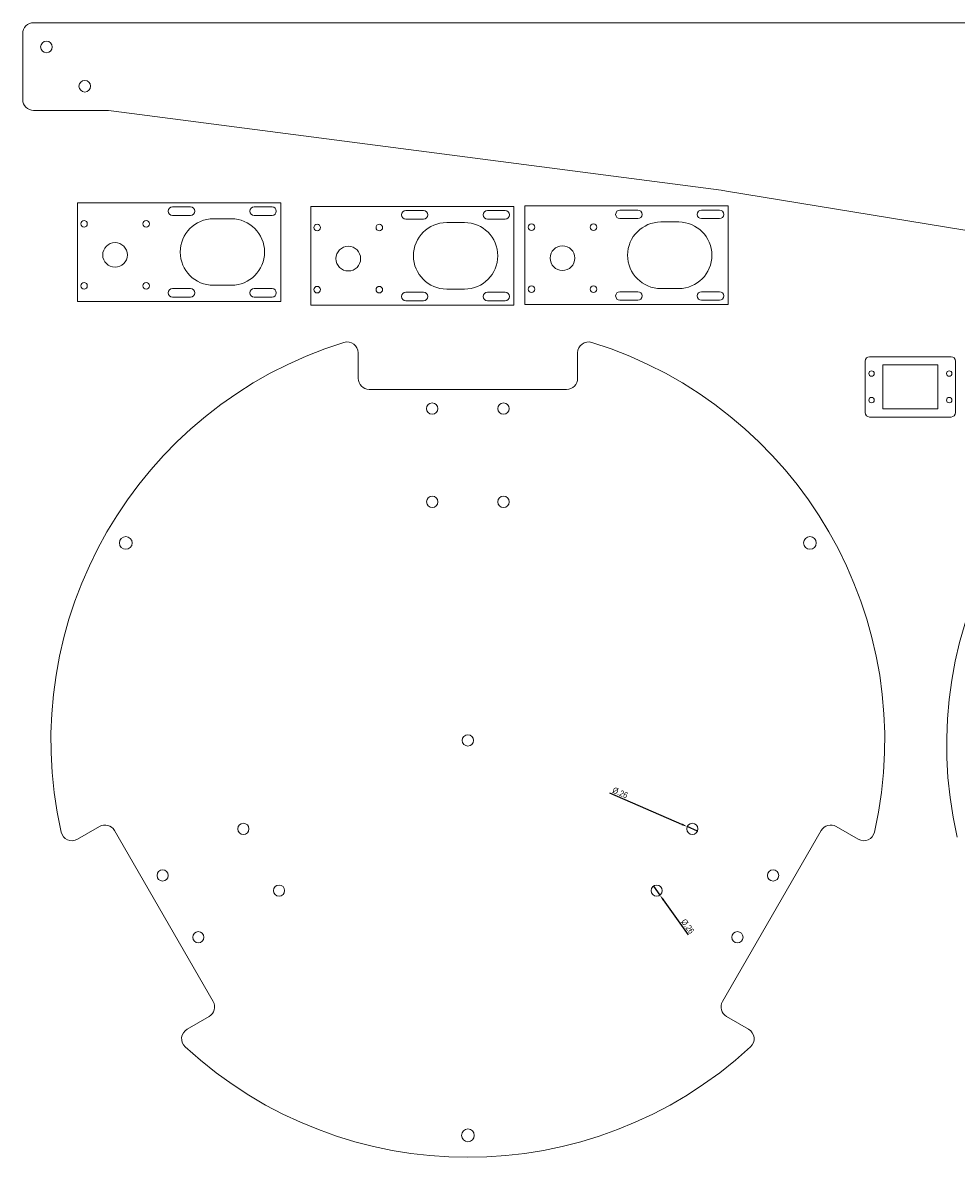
# Model space of a CAD drawing. Header units: inches. Extents: x 0 to 46.9, y 0.7 to 46.
# Tile 1 of 3: x 0.1 to 21.3, y 0.8 to 26.6. Entities that reach past the tile are written whole.
import ezdxf

# ---------------------------------------------------------------- set-up
doc = ezdxf.new("R2010")
doc.units = ezdxf.units.IN
doc.header["$MEASUREMENT"] = 0
doc.header["$PDSIZE"] = -1
doc.styles.add('SLDTEXTSTYLE0', font='TXT', dxfattribs={"width": 0.75})
doc.dimstyles.new('SLDDIMSTYLE0', dxfattribs={"dimtxt": 0.137795, "dimasz": 0.13, "dimexe": 0, "dimexo": 0.0625, "dimgap": 0.034449, "dimtad": 1, "dimrnd": 1e-09, "dimzin": 12, "dimdsep": 46, "dimtxsty": 'SLDTEXTSTYLE0', "dimblk1": 'NONE', "dimsah": 1, "dimcen": 0, "dimadec": 0, "dimazin": 3, "dimtfac": 1, "dimtmove": 0, "dimatfit": 3, "dimldrblk": 'NONE', "dimfxl": 1, "dimfrac": 2, "dimtolj": 1, "dimtzin": 12, "dimarcsym": 0})

# ---------------------------------------------------------------- blocks, each defined once
blk = doc.blocks.new('_D')
at = {"color": 0, "linetype": 'Continuous', "lineweight": -2}
for p, q in [((14.434, 6.946), (14.434, 6.946)), ((14.434, 6.946), (14.583, 6.737)), ((14.659, 6.631), (15.229, 5.834))]:
    blk.add_line(p, q, dxfattribs=at)
at = {"color": 0}
blk.add_solid([(14.676, 6.644), (14.641, 6.619), (14.583, 6.737)], dxfattribs=at)
at = {"layer": 'Defpoints', "color": 0}
for p in [(14.434, 6.946), (14.583, 6.737)]:
    blk.add_point(p, dxfattribs=at)
at = {"color": 0, "lineweight": 0, "insert": (15.169, 6.214), "char_height": 0.1378, "attachment_point": 1, "rotation": 305.5688, "style": 'SLDTEXTSTYLE0'}
blk.add_mtext('\\A1;%%c.26', dxfattribs=at)
blk = doc.blocks.new('_NONE')
blk = doc.blocks.new('_D_1')
at = {"color": 0, "linetype": 'Continuous', "lineweight": -2}
for p, q in [((15.084, 8.351), (13.439, 9.063)), ((15.439, 8.198), (15.203, 8.3)), ((15.439, 8.198), (15.439, 8.198))]:
    blk.add_line(p, q, dxfattribs=at)
at = {"color": 0}
blk.add_solid([(15.075, 8.331), (15.092, 8.371), (15.203, 8.3)], dxfattribs=at)
at = {"layer": 'Defpoints', "color": 0}
for p in [(15.203, 8.3), (15.439, 8.198)]:
    blk.add_point(p, dxfattribs=at)
at = {"color": 0, "lineweight": 0, "insert": (13.539, 9.207), "char_height": 0.1378, "attachment_point": 1, "rotation": 336.6142, "style": 'SLDTEXTSTYLE0'}
blk.add_mtext('\\A1;%%c.26', dxfattribs=at)

msp = doc.modelspace()

# ---------------------------------------------------------------- linework, layer by layer
at = {"color": 7, "linetype": 'Continuous', "lineweight": 15}
for p, q in [((46.437, 26.62), (0.311, 26.62)), ((0.061, 24.87), (0.061, 26.37)), ((0.311, 24.62), (2.019, 24.62)), ((2.141, 24.607), (2.019, 24.62)), ((2.141, 24.607), (15.977, 22.805)), ((16.099, 22.78), (15.977, 22.805)), ((16.099, 22.78), (41.437, 18.62)), ((1.31, 20.268), (1.31, 22.518)), ((1.31, 22.518), (5.94, 22.518)), ((5.94, 20.268), (5.94, 22.518)), ((3.883, 22.423), (3.477, 22.423)), ((5.743, 22.423), (5.337, 22.423)), ((6.624, 20.183), (6.624, 22.433)), ((6.624, 22.433), (11.254, 22.433)), ((9.197, 22.338), (8.791, 22.338)), ((11.057, 22.338), (10.651, 22.338)), ((11.254, 20.183), (11.254, 22.433)), ((11.506, 20.195), (11.506, 22.445)), ((11.506, 22.445), (16.135, 22.445)), ((14.079, 22.35), (13.672, 22.35)), ((15.939, 22.35), (15.532, 22.35)), ((16.135, 20.195), (16.135, 22.445)), ((3.883, 22.227), (3.477, 22.227)), ((4.815, 22.151), (4.408, 22.151)), ((5.743, 22.227), (5.337, 22.227)), ((9.197, 22.142), (8.791, 22.142)), ((10.129, 22.066), (9.723, 22.066)), ((11.057, 22.142), (10.651, 22.142)), ((14.079, 22.154), (13.672, 22.154)), ((15.01, 22.078), (14.604, 22.078)), ((15.939, 22.154), (15.532, 22.154)), ((3.883, 20.563), (3.477, 20.563)), ((4.815, 20.636), (4.408, 20.636)), ((5.743, 20.563), (5.337, 20.563)), ((9.197, 20.478), (8.791, 20.478)), ((10.129, 20.55), (9.723, 20.55)), ((11.057, 20.478), (10.651, 20.478)), ((14.079, 20.49), (13.672, 20.49)), ((15.01, 20.563), (14.604, 20.563)), ((15.939, 20.49), (15.532, 20.49)), ((1.31, 20.268), (5.94, 20.268)), ((3.883, 20.367), (3.477, 20.367)), ((5.743, 20.367), (5.337, 20.367)), ((6.624, 20.183), (11.254, 20.183)), ((9.197, 20.282), (8.791, 20.282)), ((11.057, 20.282), (10.651, 20.282)), ((11.506, 20.195), (16.135, 20.195)), ((14.079, 20.294), (13.672, 20.294)), ((15.939, 20.294), (15.532, 20.294)), ((7.706, 18.514), (7.706, 19.096)), ((12.706, 18.514), (12.706, 19.096)), ((19.259, 18.909), (19.259, 17.734)), ((21.221, 19.009), (19.359, 19.009)), ((21.321, 17.734), (21.321, 18.909)), ((20.915, 18.822), (19.665, 18.822)), ((19.665, 18.822), (19.665, 17.822)), ((20.915, 17.822), (20.915, 18.822)), ((7.956, 18.264), (12.456, 18.264)), ((19.359, 17.634), (21.221, 17.634)), ((19.665, 17.822), (20.915, 17.822)), ((1.811, 8.304), (1.307, 8.013)), ((18.6, 8.304), (19.104, 8.013)), ((4.402, 4.315), (2.152, 8.212)), ((18.259, 8.212), (16.009, 4.315)), ((4.311, 3.974), (3.807, 3.683)), ((16.1, 3.974), (16.604, 3.683))]:
    msp.add_line(p, q, dxfattribs=at)
for centre, radius in [((0.603, 26.067), 0.133), ((1.477, 25.173), 0.133), ((1.459, 22.035), 0.075), ((2.873, 22.035), 0.075), ((6.773, 21.95), 0.075), ((8.188, 21.95), 0.075), ((11.655, 21.962), 0.075), ((13.069, 21.962), 0.075), ((2.166, 21.328), 0.281), ((7.481, 21.243), 0.281), ((12.362, 21.255), 0.281), ((1.459, 20.621), 0.075), ((2.873, 20.621), 0.075), ((6.773, 20.536), 0.075), ((8.188, 20.536), 0.075), ((11.655, 20.548), 0.075), ((13.069, 20.548), 0.075), ((19.405, 18.624), 0.0625), ((21.175, 18.624), 0.0625), ((9.393, 17.826), 0.129), ((11.018, 17.826), 0.129), ((19.405, 18.019), 0.0625), ((21.175, 18.019), 0.0625), ((9.393, 15.701), 0.128), ((11.018, 15.701), 0.128), ((2.411, 14.764), 0.145), ((18, 14.764), 0.145), ((10.206, 10.264), 0.129), ((5.09, 8.249), 0.128), ((15.321, 8.249), 0.128), ((3.25, 7.186), 0.128), ((17.161, 7.186), 0.128), ((5.903, 6.841), 0.128), ((14.508, 6.841), 0.128), ((4.063, 5.779), 0.128), ((16.349, 5.779), 0.128), ((10.206, 1.264), 0.145)]:
    msp.add_circle(centre, radius, dxfattribs=at)
for centre, radius, start, end in [((0.311, 26.37), 0.25, 90, 180), ((0.311, 24.87), 0.25, 180, 270), ((3.477, 22.325), 0.098, 90, 270), ((3.883, 22.325), 0.098, 270, 90), ((5.337, 22.325), 0.098, 90, 270), ((5.743, 22.325), 0.098, 270, 90), ((8.791, 22.24), 0.098, 90, 270), ((9.197, 22.24), 0.098, 270, 90), ((10.651, 22.24), 0.098, 90, 270), ((11.057, 22.24), 0.098, 270, 90), ((13.672, 22.252), 0.098, 90, 270), ((14.079, 22.252), 0.098, 270, 90), ((15.532, 22.252), 0.098, 90, 270), ((15.939, 22.252), 0.098, 270, 90), ((4.408, 21.393), 0.758, 90, 270), ((4.815, 21.393), 0.758, 270, 90), ((9.723, 21.308), 0.758, 90, 270), ((10.129, 21.308), 0.758, 270, 90), ((14.604, 21.32), 0.758, 90, 270), ((15.01, 21.32), 0.758, 270, 90), ((3.477, 20.465), 0.098, 90, 270), ((3.883, 20.465), 0.098, 270, 90), ((5.337, 20.465), 0.098, 90, 270), ((5.743, 20.465), 0.098, 270, 90), ((8.791, 20.38), 0.098, 90, 270), ((9.197, 20.38), 0.098, 270, 90), ((10.651, 20.38), 0.098, 90, 270), ((11.057, 20.38), 0.098, 270, 90), ((13.672, 20.392), 0.098, 90, 270), ((14.079, 20.392), 0.098, 270, 90), ((15.532, 20.392), 0.098, 90, 270), ((15.939, 20.392), 0.098, 270, 90), ((10.206, 10.264), 9.5, 107.2953, 192.7047), ((7.456, 19.096), 0.25, 0, 107.2953), ((12.956, 19.096), 0.25, 72.7047, 180), ((10.206, 10.264), 9.5, 347.2953, 72.7047), ((30.62, 10.151), 9.5, 107.2953, 192.7047), ((19.359, 18.909), 0.1, 90, 180), ((21.221, 18.909), 0.1, 0, 90), ((7.956, 18.514), 0.25, 180, 270), ((12.456, 18.514), 0.25, 270, 0), ((19.359, 17.734), 0.1, 180, 270), ((21.221, 17.734), 0.1, 270, 0), ((1.936, 8.087), 0.25, 30, 120), ((18.475, 8.087), 0.25, 60, 150), ((1.182, 8.229), 0.25, 192.7047, 300), ((19.229, 8.229), 0.25, 240, 347.2953), ((4.186, 4.19), 0.25, 300, 30), ((16.225, 4.19), 0.25, 150, 240), ((3.932, 3.466), 0.25, 120, 227.2953), ((16.479, 3.466), 0.25, 312.7047, 60), ((10.206, 10.264), 9.5, 227.2953, 312.7047)]:
    msp.add_arc(centre, radius, start, end, dxfattribs=at)

# ---------------------------------------------------------------- dimensions: what is measured, and where the dimension line sits
at = {"color": 7, "linetype": 'Continuous', "lineweight": 0}
for p1, p2, picture, middle in [((15.439, 8.198), (15.203, 8.3), '_D_1', (13.613, 8.987)), ((14.434, 6.946), (14.583, 6.737), '_D', (15.119, 5.988))]:
    dim = msp.add_diameter_dim_2p(p1=p1, p2=p2, dimstyle='SLDDIMSTYLE0', dxfattribs=at)
    dim.commit()
    dim.dimension.update_dxf_attribs({"geometry": picture, "text_midpoint": middle, "dimtype": 163})

doc.saveas('drawing.dxf')
